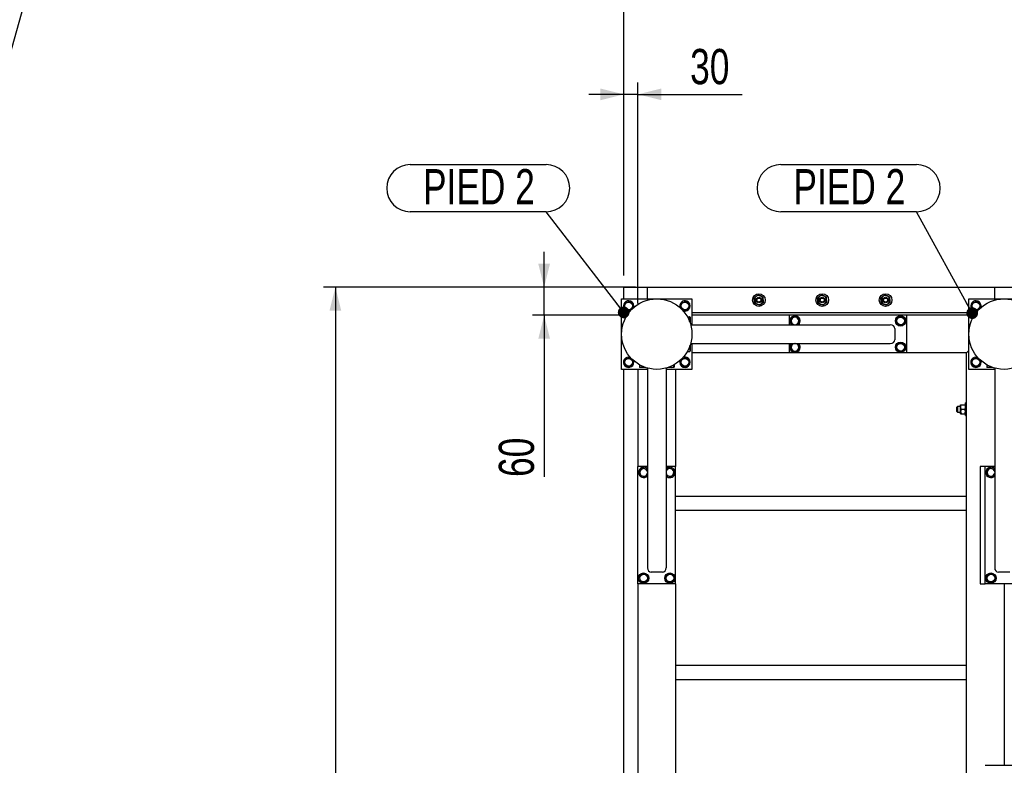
# Model space of a CAD drawing. Header units: millimetres. Extents: x 5 to 589, y 5 to 415.
# Tile 102 of 126: x 340 to 424, y 264 to 328. Entities that reach past the tile are written whole.
import ezdxf

# ---------------------------------------------------------------- set-up
doc = ezdxf.new("R2010")
doc.units = ezdxf.units.MM
doc.layers.add('COTES', color=1, linetype='Continuous')
doc.layers.add('NOTES', color=6, linetype='Continuous')
doc.layers.add('TRAIT-FORT', color=4, linetype='Continuous', lineweight=25)
doc.styles.add('SLDTEXTSTYLE0', font='TXT', dxfattribs={"width": 0.75})
doc.dimstyles.new('SLDDIMSTYLE0', dxfattribs={"dimtxt": 3, "dimasz": 2, "dimexe": 0, "dimexo": 0.0625, "dimgap": 0.75, "dimtad": 1, "dimdec": 0, "dimlfac": 25, "dimrnd": 1e-09, "dimzin": 12, "dimdsep": 46, "dimtxsty": 'SLDTEXTSTYLE0', "dimsah": 1, "dimcen": 0.09, "dimadec": 0, "dimazin": 3, "dimtfac": 1, "dimtdec": 0, "dimtofl": 0, "dimtmove": 0, "dimatfit": 3, "dimfxl": 1, "dimfrac": 2, "dimtolj": 1, "dimtzin": 12, "dimarcsym": 0})
doc.dimstyles.new('SLDDIMSTYLE1', dxfattribs={"dimtxt": 3, "dimasz": 2, "dimexe": 0, "dimexo": 0.0625, "dimgap": 0.75, "dimtad": 1, "dimdec": 0, "dimlfac": 25, "dimrnd": 1e-09, "dimzin": 12, "dimdsep": 46, "dimtxsty": 'SLDTEXTSTYLE0', "dimsah": 1, "dimcen": 0.09, "dimadec": 0, "dimazin": 3, "dimtfac": 1, "dimtdec": 0, "dimtmove": 0, "dimatfit": 0, "dimfxl": 1, "dimfrac": 2, "dimtolj": 1, "dimtzin": 12, "dimarcsym": 0})
doc.dimstyles.new('SLDDIMSTYLE2', dxfattribs={"dimtxt": 0.18, "dimasz": 1, "dimexe": 0, "dimexo": 0.0625, "dimgap": 0, "dimtad": 0, "dimtih": 1, "dimtoh": 1, "dimdec": 0, "dimrnd": 1e-09, "dimzin": 0, "dimdsep": 46, "dimtxsty": 'Standard', "dimblk1": 'DOT', "dimblk2": 'DOT', "dimsah": 1, "dimcen": 0.09, "dimadec": 0, "dimazin": 0, "dimtfac": 1, "dimtdec": 0, "dimtofl": 0, "dimtmove": 0, "dimatfit": 3, "dimldrblk": 'DOT', "dimfxl": 1, "dimfrac": 2, "dimtolj": 1, "dimtzin": 0, "dimarcsym": 0})
doc.dimstyles.new('SLDDIMSTYLE4', dxfattribs={"dimtxt": 0.18, "dimasz": 2, "dimexe": 0, "dimexo": 0.0625, "dimgap": 0, "dimtad": 0, "dimtih": 1, "dimtoh": 1, "dimdec": 0, "dimrnd": 1e-09, "dimzin": 0, "dimdsep": 46, "dimtxsty": 'Standard', "dimblk1": 'NONE', "dimblk2": 'NONE', "dimsah": 1, "dimcen": 0.09, "dimadec": 0, "dimazin": 0, "dimtfac": 2, "dimtdec": 0, "dimtofl": 0, "dimtmove": 0, "dimatfit": 3, "dimldrblk": 'NONE', "dimfxl": 1, "dimfrac": 2, "dimtolj": 1, "dimtzin": 0, "dimarcsym": 0})

# ---------------------------------------------------------------- blocks, each defined once
blk = doc.blocks.new('_D_29')
at = {"layer": 'COTES', "color": 1, "transparency": 16777216}
for p, q in [((391.161, 306.055), (391.161, 322.472)), ((392.361, 303.655), (392.361, 322.472)), ((391.161, 321.472), (388.161, 321.472)), ((392.361, 321.472), (391.161, 321.472)), ((392.361, 321.472), (401.238, 321.472))]:
    blk.add_line(p, q, dxfattribs=at)
for points in [[(391.161, 321.472), (389.161, 321.972), (389.161, 320.972)], [(392.361, 321.472), (394.361, 320.972), (394.361, 321.972)]]:
    blk.add_solid(points, dxfattribs=at)
at = {"layer": 'COTES', "color": 1, "transparency": 16777216, "insert": (396.805, 325.339), "char_height": 3, "attachment_point": 1, "style": 'SLDTEXTSTYLE0'}
blk.add_mtext('30', dxfattribs=at)
blk = doc.blocks.new('_D_30')
at = {"layer": 'COTES', "color": 1, "transparency": 16777216}
for p, q in [((391.161, 306.055), (391.161, 331.34)), ((453.561, 330.34), (391.161, 330.34))]:
    blk.add_line(p, q, dxfattribs=at)
for points in [[(391.161, 330.34), (393.161, 329.84), (393.161, 330.84)], [(453.561, 330.34), (451.561, 330.84), (451.561, 329.84)]]:
    blk.add_solid(points, dxfattribs=at)
at = {"layer": 'COTES', "color": 1, "transparency": 16777216, "insert": (417.928, 334.207), "char_height": 3, "attachment_point": 1, "style": 'SLDTEXTSTYLE0'}
blk.add_mtext('1560', dxfattribs=at)
blk = doc.blocks.new('_D_35')
at = {"layer": 'COTES', "color": 1, "transparency": 16777216}
for p, q in [((384.363, 305.055), (384.363, 308.055)), ((392.161, 305.055), (383.363, 305.055)), ((384.363, 302.655), (384.363, 305.055)), ((391.361, 302.655), (383.363, 302.655)), ((384.363, 302.655), (384.363, 288.889))]:
    blk.add_line(p, q, dxfattribs=at)
for points in [[(384.363, 305.055), (384.863, 307.055), (383.863, 307.055)], [(384.363, 302.655), (383.863, 300.655), (384.863, 300.655)]]:
    blk.add_solid(points, dxfattribs=at)
at = {"layer": 'COTES', "color": 1, "transparency": 16777216, "insert": (380.496, 288.889), "char_height": 3, "attachment_point": 1, "rotation": 90, "style": 'SLDTEXTSTYLE0'}
blk.add_mtext('60', dxfattribs=at)
blk = doc.blocks.new('_D_36')
at = {"layer": 'COTES', "color": 1, "transparency": 16777216}
for p, q in [((392.161, 305.055), (365.571, 305.055)), ((366.571, 305.055), (366.571, 217.055)), ((392.161, 217.055), (365.571, 217.055))]:
    blk.add_line(p, q, dxfattribs=at)
for points in [[(366.571, 305.055), (366.071, 303.055), (367.071, 303.055)], [(366.571, 217.055), (367.071, 219.055), (366.071, 219.055)]]:
    blk.add_solid(points, dxfattribs=at)
at = {"layer": 'COTES', "color": 1, "transparency": 16777216, "insert": (362.704, 256.622), "char_height": 3, "attachment_point": 1, "rotation": 90, "style": 'SLDTEXTSTYLE0'}
blk.add_mtext('2200', dxfattribs=at)
blk = doc.blocks.new('SW_NOTE_6')
at = {"layer": 'NOTES', "color": 0}
for p, q in [((-11.572, 4.025), (0, 4.025)), ((0, 0), (-11.572, 0))]:
    blk.add_line(p, q, dxfattribs=at)
for centre, start, end in [((-11.572, 2.013), 90, 270), ((0, 2.013), 270, 90)]:
    blk.add_arc(centre, 2.013, start, end, dxfattribs=at)
at = {"layer": 'NOTES', "color": 0, "insert": (-5.726, 3.637), "char_height": 3, "attachment_point": 2, "style": 'SLDTEXTSTYLE0'}
blk.add_mtext('PIED 2', dxfattribs=at)
blk = doc.blocks.new('_Dot')
at = {"color": 0, "linetype": 'ByBlock', "lineweight": -2}
blk.add_line((-0.5, 0), (-1, 0), dxfattribs=at)
at = {"color": 0, "linetype": 'ByBlock', "const_width": 0.5}
blk.add_lwpolyline([(-0.25, 0, 1), (0.25, 0, 1)], format="xyb", close=True, dxfattribs=at)
blk = doc.blocks.new('SW_NOTE_7')
at = {"layer": 'NOTES', "color": 0}
for p, q in [((-11.572, 4.025), (0, 4.025)), ((0, 0), (-11.572, 0))]:
    blk.add_line(p, q, dxfattribs=at)
for centre, start, end in [((-11.572, 2.013), 90, 270), ((0, 2.013), 270, 90)]:
    blk.add_arc(centre, 2.013, start, end, dxfattribs=at)
at = {"layer": 'NOTES', "color": 0, "insert": (-5.726, 3.637), "char_height": 3, "attachment_point": 2, "style": 'SLDTEXTSTYLE0'}
blk.add_mtext('PIED 2', dxfattribs=at)
blk = doc.blocks.new('_None')

msp = doc.modelspace()

# ---------------------------------------------------------------- linework, layer by layer
at = {"layer": 'TRAIT-FORT', "color": 4, "linetype": 'Continuous', "lineweight": 25}
for p, q in [((391.161, 305.055), (393.161, 305.055)), ((391.161, 304.055), (391.161, 305.055)), ((393.161, 305.055), (422.761, 305.055)), ((393.161, 304.895), (393.161, 305.055)), ((393.161, 304.055), (393.161, 304.895)), ((422.761, 305.055), (424.361, 305.055)), ((422.761, 304.895), (422.761, 305.055)), ((422.761, 304.055), (422.761, 304.895)), ((390.961, 304.055), (396.961, 304.055)), ((390.961, 298.055), (390.961, 304.055)), ((396.961, 304.055), (396.961, 301.855)), ((420.561, 304.055), (426.561, 304.055)), ((420.561, 298.055), (420.561, 304.055)), ((396.569, 302.537), (396.761, 302.537)), ((396.596, 302.488), (396.761, 302.488)), ((396.801, 302.498), (396.79, 302.518)), ((396.801, 302.498), (396.801, 302.022)), ((396.961, 302.895), (420.561, 302.895)), ((405.241, 302.655), (396.961, 302.655)), ((405.241, 302.655), (405.241, 301.855)), ((415.241, 302.655), (405.241, 302.655)), ((415.241, 302.655), (415.241, 299.455)), ((420.561, 302.655), (415.241, 302.655)), ((396.852, 301.855), (413.865, 301.855)), ((414.241, 301.535), (414.241, 300.575)), ((396.724, 299.886), (396.761, 299.886)), ((396.79, 299.592), (396.801, 299.612)), ((396.801, 300.088), (396.801, 299.612)), ((396.852, 300.255), (413.865, 300.255)), ((396.961, 300.255), (396.961, 298.055)), ((405.241, 300.255), (405.241, 299.455)), ((405.504, 300.248), (405.559, 300.255)), ((420.361, 299.455), (420.561, 299.655)), ((420.561, 299.655), (420.361, 299.455)), ((396.569, 299.573), (396.761, 299.573)), ((405.241, 299.455), (396.961, 299.455)), ((415.241, 299.455), (405.241, 299.455)), ((420.361, 299.455), (415.241, 299.455)), ((420.361, 222.655), (420.361, 299.455)), ((393.161, 298.055), (390.961, 298.055)), ((391.161, 224.055), (391.161, 298.055)), ((392.361, 298.055), (392.361, 289.775)), ((392.479, 298.446), (392.479, 298.255)), ((392.498, 298.226), (392.518, 298.215)), ((392.994, 298.215), (392.518, 298.215)), ((392.792, 298.292), (392.792, 298.255)), ((393.161, 298.164), (393.161, 281.15)), ((394.761, 298.164), (394.761, 281.15)), ((396.961, 298.055), (394.761, 298.055)), ((395.404, 298.215), (394.928, 298.215)), ((395.394, 298.419), (395.394, 298.255)), ((395.404, 298.215), (395.423, 298.226)), ((395.443, 298.446), (395.443, 298.255)), ((395.561, 298.055), (395.561, 289.775)), ((422.761, 298.055), (420.561, 298.055)), ((422.079, 298.446), (422.079, 298.255)), ((422.098, 298.226), (422.118, 298.215)), ((422.594, 298.215), (422.118, 298.215)), ((422.392, 298.292), (422.392, 298.255)), ((422.761, 298.164), (422.761, 281.15)), ((419.601, 294.895), (419.541, 294.835)), ((419.541, 294.655), (419.541, 294.835)), ((419.541, 294.475), (419.541, 294.655)), ((419.861, 294.895), (419.601, 294.895)), ((419.601, 294.895), (419.601, 294.655)), ((419.601, 294.655), (419.601, 294.415)), ((419.861, 294.845), (419.861, 295.035)), ((419.861, 294.465), (419.861, 294.845)), ((419.92, 295.035), (420.202, 295.035)), ((419.92, 294.655), (420.202, 294.655)), ((420.361, 295.195), (420.261, 295.195)), ((420.261, 294.706), (420.261, 295.195)), ((420.261, 294.115), (420.261, 294.706)), ((419.541, 294.475), (419.601, 294.415)), ((419.601, 294.415), (419.861, 294.415)), ((419.861, 294.275), (419.861, 294.465)), ((419.92, 294.275), (420.202, 294.275)), ((420.261, 294.115), (420.361, 294.115)), ((393.161, 289.775), (392.361, 289.775)), ((392.361, 279.775), (392.361, 289.775)), ((393.154, 289.512), (393.161, 289.457)), ((395.561, 289.775), (394.761, 289.775)), ((395.561, 279.775), (395.561, 289.775)), ((421.521, 289.775), (421.521, 279.775)), ((421.961, 289.775), (421.521, 289.775)), ((422.761, 289.775), (421.961, 289.775)), ((421.961, 279.775), (421.961, 289.775)), ((422.754, 289.512), (422.761, 289.457)), ((395.561, 287.255), (420.361, 287.255)), ((395.561, 286.055), (420.361, 286.055)), ((394.441, 280.775), (393.481, 280.775)), ((424.041, 280.775), (423.081, 280.775)), ((395.561, 279.775), (392.361, 279.775)), ((392.361, 279.775), (392.361, 242.335)), ((395.561, 279.775), (395.561, 242.335)), ((421.521, 279.775), (421.961, 279.775)), ((425.161, 279.775), (421.961, 279.775)), ((423.561, 279.775), (423.561, 264.335)), ((395.561, 272.855), (420.361, 272.855)), ((395.561, 271.655), (420.361, 271.655)), ((421.961, 264.335), (425.161, 264.335))]:
    msp.add_line(p, q, dxfattribs=at)
for centre, radius in [((393.961, 301.055), 3), ((391.561, 303.455), 0.323), ((396.361, 303.455), 0.323), ((402.661, 303.955), 0.54), ((402.661, 303.955), 0.24), ((402.661, 303.955), 0.17), ((408.061, 303.955), 0.54), ((408.061, 303.955), 0.24), ((408.061, 303.955), 0.17), ((413.461, 303.955), 0.54), ((413.461, 303.955), 0.24), ((413.461, 303.955), 0.17), ((423.561, 301.055), 3), ((421.161, 303.455), 0.323), ((414.741, 302.175), 0.44), ((414.741, 302.175), 0.323), ((414.741, 299.935), 0.44), ((414.741, 299.935), 0.323), ((391.561, 298.655), 0.323), ((396.361, 298.655), 0.323), ((421.161, 298.655), 0.323), ((392.841, 280.275), 0.44), ((392.841, 280.275), 0.323), ((395.081, 280.275), 0.44), ((395.081, 280.275), 0.323), ((422.441, 280.275), 0.44), ((422.441, 280.275), 0.323)]:
    msp.add_circle(centre, radius, dxfattribs=at)
for centre, radius, start, end in [((391.561, 303.455), 0.44, 67.27648, 290.30232), ((391.561, 303.455), 0.44, 339.69768, 67.27648), ((396.361, 303.455), 0.44, 67.27648, 200.30235), ((396.361, 303.455), 0.44, 249.69765, 67.27648), ((402.661, 303.955), 0.38, 127.18676, 187.18676), ((402.661, 303.955), 0.38, 187.18676, 247.18676), ((402.661, 303.955), 0.38, 67.18676, 127.18676), ((402.661, 303.955), 0.38, 7.18676, 67.18676), ((402.661, 303.955), 0.38, 307.18676, 7.18676), ((408.061, 303.955), 0.38, 127.18676, 187.18676), ((408.061, 303.955), 0.38, 187.18676, 247.18676), ((408.061, 303.955), 0.38, 67.18676, 127.18676), ((408.061, 303.955), 0.38, 7.18676, 67.18676), ((408.061, 303.955), 0.38, 307.18676, 7.18676), ((413.461, 303.955), 0.38, 127.18676, 187.18676), ((413.461, 303.955), 0.38, 187.18676, 247.18676), ((413.461, 303.955), 0.38, 67.18676, 127.18676), ((413.461, 303.955), 0.38, 7.18676, 67.18676), ((413.461, 303.955), 0.38, 307.18676, 7.18676), ((421.161, 303.455), 0.44, 67.27648, 290.30226), ((421.161, 303.455), 0.44, 339.69774, 67.27648), ((402.661, 303.955), 0.38, 247.18676, 307.18676), ((408.061, 303.955), 0.38, 247.18676, 307.18676), ((413.461, 303.955), 0.38, 247.18676, 307.18676), ((405.741, 302.175), 0.44, 67.27648, 226.65824), ((405.741, 302.175), 0.323, 97.09378, 262.18491), ((405.741, 302.175), 0.323, 277.81509, 97.09378), ((405.741, 302.175), 0.44, 313.34176, 67.27648), ((405.741, 299.935), 0.44, 133.34176, 46.65824), ((405.741, 299.935), 0.323, 97.09378, 82.18491), ((391.561, 298.655), 0.44, 69.69768, 20.30232), ((396.361, 298.655), 0.44, 159.69768, 67.27648), ((396.361, 298.655), 0.44, 67.27648, 110.30232), ((421.161, 298.655), 0.44, 69.69768, 20.30232), ((392.841, 289.275), 0.44, 43.34176, 316.65824), ((392.841, 289.275), 0.323, 7.09378, 352.18491), ((395.081, 289.275), 0.44, 337.27648, 136.65824), ((395.081, 289.275), 0.323, 7.09378, 172.18491), ((422.441, 289.275), 0.44, 43.34176, 316.65824), ((422.441, 289.275), 0.323, 7.09378, 352.18491), ((395.081, 289.275), 0.323, 187.81509, 7.09378), ((395.081, 289.275), 0.44, 223.34176, 337.27648)]:
    msp.add_arc(centre, radius, start, end, dxfattribs=at)
for centre, major_axis, start_param, end_param in [((413.865, 301.535), (0.375, 0), 0, 1.570796), ((413.865, 300.575), (0.375, 0), 4.712389, 6.283185), ((393.481, 281.15), (0, -0.375), 4.712389, 6.283185), ((394.441, 281.15), (0, -0.375), 0, 1.570796), ((423.081, 281.15), (0, -0.375), 4.712389, 6.283185)]:
    msp.add_ellipse(centre, major_axis=major_axis, ratio=0.852263, start_param=start_param, end_param=end_param, dxfattribs=at)
for points, knots in [([(391.324, 303.768), (391.374, 303.774), (391.456, 303.784), (391.575, 303.799), (391.655, 303.809), (391.701, 303.815), (391.714, 303.817)], [0, 0, 0, 0, 0.385549, 0.637642, 0.896546, 1, 1, 1, 1]), ([(391.95, 303.503), (391.93, 303.531), (391.888, 303.586), (391.827, 303.667), (391.768, 303.745), (391.732, 303.793), (391.714, 303.817)], [0, 0, 0, 0, 0.264605, 0.534948, 0.765343, 1, 1, 1, 1]), ([(396.124, 303.768), (396.174, 303.774), (396.256, 303.784), (396.375, 303.799), (396.455, 303.809), (396.501, 303.815), (396.514, 303.817)], [0, 0, 0, 0, 0.385549, 0.637642, 0.896546, 1, 1, 1, 1]), ([(396.75, 303.503), (396.73, 303.531), (396.688, 303.586), (396.627, 303.667), (396.568, 303.745), (396.532, 303.793), (396.514, 303.817)], [0, 0, 0, 0, 0.264605, 0.534948, 0.765343, 1, 1, 1, 1]), ([(402.431, 304.258), (402.4, 304.234), (402.339, 304.188), (402.284, 304.146), (402.256, 304.125)], [0, 0, 0, 0, 0.504, 1, 1, 1, 1]), ([(402.284, 303.907), (402.281, 303.931), (402.275, 303.979), (402.266, 304.052), (402.26, 304.1), (402.256, 304.125)], [0, 0, 0, 0, 0.30999, 0.629546, 1, 1, 1, 1]), ([(402.311, 303.69), (402.309, 303.706), (402.304, 303.746), (402.296, 303.815), (402.288, 303.873), (402.284, 303.904), (402.284, 303.907)], [0, 0, 0, 0, 0.237039, 0.589019, 0.951631, 1, 1, 1, 1]), ([(402.606, 304.39), (402.582, 304.372), (402.533, 304.335), (402.473, 304.289), (402.439, 304.263), (402.431, 304.258)], [0, 0, 0, 0, 0.4323851, 0.8795539, 1, 1, 1, 1]), ([(402.606, 304.39), (402.634, 304.379), (402.69, 304.355), (402.76, 304.326), (402.8, 304.309), (402.808, 304.305)], [0, 0, 0, 0, 0.432385, 0.879554, 1, 1, 1, 1]), ([(402.808, 304.305), (402.844, 304.29), (402.914, 304.261), (402.979, 304.234), (403.01, 304.22)], [0, 0, 0, 0, 0.504, 1, 1, 1, 1]), ([(402.891, 303.652), (402.921, 303.676), (402.982, 303.722), (403.038, 303.764), (403.065, 303.785)], [0, 0, 0, 0, 0.504, 1, 1, 1, 1]), ([(403.038, 304.003), (403.035, 304.026), (403.029, 304.074), (403.02, 304.147), (403.014, 304.195), (403.01, 304.22)], [0, 0, 0, 0, 0.3099902, 0.6295459, 1, 1, 1, 1]), ([(403.065, 303.785), (403.063, 303.801), (403.058, 303.841), (403.05, 303.91), (403.042, 303.968), (403.038, 303.999), (403.038, 304.003)], [0, 0, 0, 0, 0.237039, 0.589019, 0.951631, 1, 1, 1, 1]), ([(407.831, 304.258), (407.8, 304.234), (407.739, 304.188), (407.684, 304.146), (407.656, 304.125)], [0, 0, 0, 0, 0.504, 1, 1, 1, 1]), ([(407.684, 303.907), (407.681, 303.931), (407.675, 303.979), (407.666, 304.052), (407.66, 304.1), (407.656, 304.125)], [0, 0, 0, 0, 0.30999, 0.629546, 1, 1, 1, 1]), ([(407.711, 303.69), (407.709, 303.706), (407.704, 303.746), (407.696, 303.815), (407.688, 303.873), (407.684, 303.904), (407.684, 303.907)], [0, 0, 0, 0, 0.237039, 0.589019, 0.951631, 1, 1, 1, 1]), ([(408.006, 304.39), (407.982, 304.372), (407.933, 304.335), (407.873, 304.289), (407.839, 304.263), (407.831, 304.258)], [0, 0, 0, 0, 0.4323851, 0.8795539, 1, 1, 1, 1]), ([(408.006, 304.39), (408.034, 304.379), (408.09, 304.355), (408.16, 304.326), (408.2, 304.309), (408.208, 304.305)], [0, 0, 0, 0, 0.432385, 0.879554, 1, 1, 1, 1]), ([(408.208, 304.305), (408.244, 304.29), (408.314, 304.261), (408.379, 304.234), (408.41, 304.22)], [0, 0, 0, 0, 0.504, 1, 1, 1, 1]), ([(408.291, 303.652), (408.321, 303.676), (408.382, 303.722), (408.438, 303.764), (408.465, 303.785)], [0, 0, 0, 0, 0.504, 1, 1, 1, 1]), ([(408.438, 304.003), (408.435, 304.026), (408.429, 304.074), (408.42, 304.147), (408.414, 304.195), (408.41, 304.22)], [0, 0, 0, 0, 0.3099902, 0.6295459, 1, 1, 1, 1]), ([(408.465, 303.785), (408.463, 303.801), (408.458, 303.841), (408.45, 303.91), (408.442, 303.968), (408.438, 303.999), (408.438, 304.003)], [0, 0, 0, 0, 0.237039, 0.589019, 0.951631, 1, 1, 1, 1]), ([(413.231, 304.258), (413.2, 304.234), (413.139, 304.188), (413.084, 304.146), (413.056, 304.125)], [0, 0, 0, 0, 0.504, 1, 1, 1, 1]), ([(413.084, 303.907), (413.081, 303.931), (413.075, 303.979), (413.066, 304.052), (413.06, 304.1), (413.056, 304.125)], [0, 0, 0, 0, 0.30999, 0.629546, 1, 1, 1, 1]), ([(413.111, 303.69), (413.109, 303.706), (413.104, 303.746), (413.096, 303.815), (413.088, 303.873), (413.084, 303.904), (413.084, 303.907)], [0, 0, 0, 0, 0.237039, 0.589019, 0.951631, 1, 1, 1, 1]), ([(413.406, 304.39), (413.382, 304.372), (413.333, 304.335), (413.273, 304.289), (413.239, 304.263), (413.231, 304.258)], [0, 0, 0, 0, 0.4323851, 0.8795539, 1, 1, 1, 1]), ([(413.406, 304.39), (413.434, 304.379), (413.49, 304.355), (413.56, 304.326), (413.6, 304.309), (413.608, 304.305)], [0, 0, 0, 0, 0.432385, 0.879554, 1, 1, 1, 1]), ([(413.608, 304.305), (413.644, 304.29), (413.714, 304.261), (413.779, 304.234), (413.81, 304.22)], [0, 0, 0, 0, 0.504, 1, 1, 1, 1]), ([(413.691, 303.652), (413.721, 303.676), (413.782, 303.722), (413.838, 303.764), (413.865, 303.785)], [0, 0, 0, 0, 0.504, 1, 1, 1, 1]), ([(413.838, 304.003), (413.835, 304.026), (413.829, 304.074), (413.82, 304.147), (413.814, 304.195), (413.81, 304.22)], [0, 0, 0, 0, 0.3099902, 0.6295459, 1, 1, 1, 1]), ([(413.865, 303.785), (413.863, 303.801), (413.858, 303.841), (413.85, 303.91), (413.842, 303.968), (413.838, 303.999), (413.838, 304.003)], [0, 0, 0, 0, 0.237039, 0.589019, 0.951631, 1, 1, 1, 1]), ([(420.924, 303.768), (420.974, 303.774), (421.056, 303.784), (421.175, 303.799), (421.255, 303.809), (421.301, 303.815), (421.314, 303.817)], [0, 0, 0, 0, 0.385549, 0.637642, 0.896546, 1, 1, 1, 1]), ([(421.55, 303.503), (421.53, 303.531), (421.488, 303.586), (421.427, 303.667), (421.368, 303.745), (421.332, 303.793), (421.314, 303.817)], [0, 0, 0, 0, 0.264605, 0.534948, 0.765343, 1, 1, 1, 1]), ([(391.171, 303.406), (391.185, 303.438), (391.211, 303.501), (391.251, 303.595), (391.289, 303.685), (391.312, 303.74), (391.324, 303.768)], [0, 0, 0, 0, 0.2646049, 0.5349477, 0.7653431, 1, 1, 1, 1]), ([(391.171, 303.406), (391.192, 303.379), (391.233, 303.324), (391.295, 303.243), (391.354, 303.165), (391.39, 303.117), (391.408, 303.093)], [0, 0, 0, 0, 0.264605, 0.534948, 0.765343, 1, 1, 1, 1]), ([(391.408, 303.093), (391.458, 303.099), (391.54, 303.11), (391.659, 303.124), (391.739, 303.134), (391.785, 303.14), (391.798, 303.142)], [0, 0, 0, 0, 0.385549, 0.637642, 0.896546, 1, 1, 1, 1]), ([(391.95, 303.503), (391.937, 303.472), (391.91, 303.409), (391.871, 303.315), (391.833, 303.225), (391.809, 303.17), (391.798, 303.142)], [0, 0, 0, 0, 0.264605, 0.534948, 0.765343, 1, 1, 1, 1]), ([(395.971, 303.406), (395.985, 303.438), (396.011, 303.501), (396.051, 303.595), (396.089, 303.685), (396.112, 303.74), (396.124, 303.768)], [0, 0, 0, 0, 0.2646049, 0.5349477, 0.7653431, 1, 1, 1, 1]), ([(395.971, 303.406), (395.992, 303.379), (396.033, 303.324), (396.095, 303.243), (396.154, 303.165), (396.19, 303.117), (396.208, 303.093)], [0, 0, 0, 0, 0.264605, 0.534948, 0.765343, 1, 1, 1, 1]), ([(396.208, 303.093), (396.258, 303.099), (396.34, 303.11), (396.459, 303.124), (396.539, 303.134), (396.585, 303.14), (396.598, 303.142)], [0, 0, 0, 0, 0.385549, 0.637642, 0.896546, 1, 1, 1, 1]), ([(396.75, 303.503), (396.737, 303.472), (396.71, 303.409), (396.671, 303.315), (396.633, 303.225), (396.609, 303.17), (396.598, 303.142)], [0, 0, 0, 0, 0.264605, 0.534948, 0.765343, 1, 1, 1, 1]), ([(402.514, 303.605), (402.478, 303.62), (402.407, 303.649), (402.343, 303.676), (402.311, 303.69)], [0, 0, 0, 0, 0.504, 1, 1, 1, 1]), ([(402.716, 303.52), (402.688, 303.531), (402.632, 303.555), (402.562, 303.584), (402.522, 303.601), (402.514, 303.605)], [0, 0, 0, 0, 0.432385, 0.879554, 1, 1, 1, 1]), ([(402.716, 303.52), (402.74, 303.538), (402.788, 303.575), (402.849, 303.621), (402.883, 303.647), (402.891, 303.652)], [0, 0, 0, 0, 0.432385, 0.879554, 1, 1, 1, 1]), ([(407.914, 303.605), (407.878, 303.62), (407.807, 303.649), (407.743, 303.676), (407.711, 303.69)], [0, 0, 0, 0, 0.504, 1, 1, 1, 1]), ([(408.116, 303.52), (408.088, 303.531), (408.032, 303.555), (407.962, 303.584), (407.922, 303.601), (407.914, 303.605)], [0, 0, 0, 0, 0.432385, 0.879554, 1, 1, 1, 1]), ([(408.116, 303.52), (408.14, 303.538), (408.188, 303.575), (408.249, 303.621), (408.283, 303.647), (408.291, 303.652)], [0, 0, 0, 0, 0.432385, 0.879554, 1, 1, 1, 1]), ([(413.314, 303.605), (413.278, 303.62), (413.207, 303.649), (413.143, 303.676), (413.111, 303.69)], [0, 0, 0, 0, 0.504, 1, 1, 1, 1]), ([(413.516, 303.52), (413.488, 303.531), (413.432, 303.555), (413.362, 303.584), (413.322, 303.601), (413.314, 303.605)], [0, 0, 0, 0, 0.432385, 0.879554, 1, 1, 1, 1]), ([(413.516, 303.52), (413.54, 303.538), (413.588, 303.575), (413.649, 303.621), (413.683, 303.647), (413.691, 303.652)], [0, 0, 0, 0, 0.432385, 0.879554, 1, 1, 1, 1]), ([(420.771, 303.406), (420.785, 303.438), (420.811, 303.501), (420.851, 303.595), (420.889, 303.685), (420.912, 303.74), (420.924, 303.768)], [0, 0, 0, 0, 0.2646049, 0.5349477, 0.7653431, 1, 1, 1, 1]), ([(420.771, 303.406), (420.792, 303.379), (420.833, 303.324), (420.895, 303.243), (420.954, 303.165), (420.99, 303.117), (421.008, 303.093)], [0, 0, 0, 0, 0.264605, 0.534948, 0.765343, 1, 1, 1, 1]), ([(421.008, 303.093), (421.058, 303.099), (421.14, 303.11), (421.259, 303.124), (421.339, 303.134), (421.385, 303.14), (421.398, 303.142)], [0, 0, 0, 0, 0.385549, 0.637642, 0.896546, 1, 1, 1, 1]), ([(421.55, 303.503), (421.537, 303.472), (421.51, 303.409), (421.471, 303.315), (421.433, 303.225), (421.409, 303.17), (421.398, 303.142)], [0, 0, 0, 0, 0.264605, 0.534948, 0.765343, 1, 1, 1, 1]), ([(396.761, 302.488), (396.773, 302.494), (396.793, 302.504), (396.791, 302.519), (396.777, 302.529), (396.764, 302.535), (396.761, 302.537)], [0, 0, 0, 0, 0.385549, 0.637642, 0.896546, 1, 1, 1, 1]), ([(396.761, 302.126), (396.769, 302.158), (396.787, 302.221), (396.794, 302.315), (396.784, 302.405), (396.769, 302.46), (396.761, 302.488)], [0, 0, 0, 0, 0.264605, 0.534948, 0.765343, 1, 1, 1, 1]), ([(405.351, 302.126), (405.365, 302.158), (405.391, 302.221), (405.431, 302.315), (405.469, 302.405), (405.492, 302.46), (405.504, 302.488)], [0, 0, 0, 0, 0.264605, 0.534948, 0.765343, 1, 1, 1, 1]), ([(405.351, 302.126), (405.372, 302.099), (405.413, 302.044), (405.475, 301.963), (405.523, 301.899), (405.549, 301.865), (405.557, 301.855)], [0, 0, 0, 0, 0.305751, 0.618131, 0.884353, 1, 1, 1, 1]), ([(405.504, 302.488), (405.554, 302.494), (405.636, 302.504), (405.755, 302.519), (405.835, 302.529), (405.881, 302.535), (405.894, 302.537)], [0, 0, 0, 0, 0.385549, 0.637642, 0.896546, 1, 1, 1, 1]), ([(406.13, 302.223), (406.11, 302.251), (406.068, 302.306), (406.007, 302.387), (405.948, 302.465), (405.912, 302.513), (405.894, 302.537)], [0, 0, 0, 0, 0.264605, 0.534948, 0.765343, 1, 1, 1, 1]), ([(406.13, 302.223), (406.117, 302.192), (406.09, 302.129), (406.051, 302.035), (406.013, 301.945), (405.989, 301.89), (405.978, 301.862)], [0, 0, 0, 0, 0.264605, 0.534948, 0.765343, 1, 1, 1, 1]), ([(414.351, 302.126), (414.365, 302.158), (414.391, 302.221), (414.431, 302.315), (414.469, 302.405), (414.492, 302.46), (414.504, 302.488)], [0, 0, 0, 0, 0.264605, 0.534948, 0.765343, 1, 1, 1, 1]), ([(414.351, 302.126), (414.372, 302.099), (414.413, 302.044), (414.475, 301.963), (414.534, 301.885), (414.57, 301.837), (414.588, 301.813)], [0, 0, 0, 0, 0.264605, 0.534948, 0.765343, 1, 1, 1, 1]), ([(414.504, 302.488), (414.554, 302.494), (414.636, 302.504), (414.755, 302.519), (414.835, 302.529), (414.881, 302.535), (414.894, 302.537)], [0, 0, 0, 0, 0.385549, 0.637642, 0.896546, 1, 1, 1, 1]), ([(415.13, 302.223), (415.11, 302.251), (415.068, 302.306), (415.007, 302.387), (414.948, 302.465), (414.912, 302.513), (414.894, 302.537)], [0, 0, 0, 0, 0.264605, 0.534948, 0.765343, 1, 1, 1, 1]), ([(415.13, 302.223), (415.117, 302.192), (415.09, 302.129), (415.051, 302.035), (415.013, 301.945), (414.989, 301.89), (414.978, 301.862)], [0, 0, 0, 0, 0.264605, 0.534948, 0.765343, 1, 1, 1, 1]), ([(405.923, 301.855), (405.928, 301.856), (405.946, 301.858), (405.965, 301.86), (405.978, 301.862)], [0, 0, 0, 0, 0.2777344, 1, 1, 1, 1]), ([(414.588, 301.813), (414.638, 301.819), (414.72, 301.83), (414.839, 301.844), (414.919, 301.854), (414.965, 301.86), (414.978, 301.862)], [0, 0, 0, 0, 0.385549, 0.637642, 0.896546, 1, 1, 1, 1]), ([(396.761, 299.886), (396.77, 299.918), (396.788, 299.981), (396.79, 300.047), (396.791, 300.08)], [0, 0, 0, 0, 0.495418, 1, 1, 1, 1]), ([(396.761, 299.886), (396.769, 299.859), (396.787, 299.804), (396.794, 299.723), (396.784, 299.645), (396.769, 299.597), (396.761, 299.573)], [0, 0, 0, 0, 0.2646049, 0.5349477, 0.7653431, 1, 1, 1, 1]), ([(396.761, 299.573), (396.775, 299.579), (396.79, 299.586), (396.789, 299.592), (396.789, 299.592)], [0, 0, 0, 0, 0.977492, 1, 1, 1, 1]), ([(405.351, 299.886), (405.365, 299.918), (405.391, 299.981), (405.431, 300.075), (405.469, 300.165), (405.492, 300.22), (405.504, 300.248)], [0, 0, 0, 0, 0.264605, 0.534948, 0.765343, 1, 1, 1, 1]), ([(405.351, 299.886), (405.372, 299.859), (405.413, 299.804), (405.475, 299.723), (405.534, 299.645), (405.57, 299.597), (405.588, 299.573)], [0, 0, 0, 0, 0.264605, 0.534948, 0.765343, 1, 1, 1, 1]), ([(405.588, 299.573), (405.638, 299.579), (405.72, 299.59), (405.839, 299.604), (405.919, 299.614), (405.965, 299.62), (405.978, 299.622)], [0, 0, 0, 0, 0.385549, 0.637642, 0.896546, 1, 1, 1, 1]), ([(406.13, 299.983), (406.11, 300.011), (406.068, 300.066), (406.007, 300.147), (405.959, 300.211), (405.933, 300.245), (405.925, 300.255)], [0, 0, 0, 0, 0.305751, 0.618131, 0.884353, 1, 1, 1, 1]), ([(406.13, 299.983), (406.117, 299.952), (406.09, 299.889), (406.051, 299.795), (406.013, 299.705), (405.989, 299.65), (405.978, 299.622)], [0, 0, 0, 0, 0.264605, 0.534948, 0.765343, 1, 1, 1, 1]), ([(414.351, 299.886), (414.365, 299.918), (414.391, 299.981), (414.431, 300.075), (414.469, 300.165), (414.492, 300.22), (414.504, 300.248)], [0, 0, 0, 0, 0.264605, 0.534948, 0.765343, 1, 1, 1, 1]), ([(414.351, 299.886), (414.372, 299.859), (414.413, 299.804), (414.475, 299.723), (414.534, 299.645), (414.57, 299.597), (414.588, 299.573)], [0, 0, 0, 0, 0.264605, 0.534948, 0.765343, 1, 1, 1, 1]), ([(414.504, 300.248), (414.554, 300.254), (414.636, 300.264), (414.755, 300.279), (414.835, 300.289), (414.881, 300.295), (414.894, 300.297)], [0, 0, 0, 0, 0.385549, 0.637642, 0.896546, 1, 1, 1, 1]), ([(414.588, 299.573), (414.638, 299.579), (414.72, 299.59), (414.839, 299.604), (414.919, 299.614), (414.965, 299.62), (414.978, 299.622)], [0, 0, 0, 0, 0.385549, 0.637642, 0.896546, 1, 1, 1, 1]), ([(415.13, 299.983), (415.11, 300.011), (415.068, 300.066), (415.007, 300.147), (414.948, 300.225), (414.912, 300.273), (414.894, 300.297)], [0, 0, 0, 0, 0.264605, 0.534948, 0.765343, 1, 1, 1, 1]), ([(415.13, 299.983), (415.117, 299.952), (415.09, 299.889), (415.051, 299.795), (415.013, 299.705), (414.989, 299.65), (414.978, 299.622)], [0, 0, 0, 0, 0.264605, 0.534948, 0.765343, 1, 1, 1, 1]), ([(391.171, 298.606), (391.185, 298.638), (391.211, 298.701), (391.251, 298.795), (391.289, 298.885), (391.312, 298.94), (391.324, 298.968)], [0, 0, 0, 0, 0.2646049, 0.5349477, 0.7653431, 1, 1, 1, 1]), ([(391.324, 298.968), (391.374, 298.974), (391.456, 298.984), (391.575, 298.999), (391.655, 299.009), (391.701, 299.015), (391.714, 299.017)], [0, 0, 0, 0, 0.385549, 0.637642, 0.896546, 1, 1, 1, 1]), ([(391.95, 298.703), (391.93, 298.731), (391.888, 298.786), (391.827, 298.867), (391.768, 298.945), (391.732, 298.993), (391.714, 299.017)], [0, 0, 0, 0, 0.264605, 0.534948, 0.765343, 1, 1, 1, 1]), ([(395.971, 298.606), (395.985, 298.638), (396.011, 298.701), (396.051, 298.795), (396.089, 298.885), (396.112, 298.94), (396.124, 298.968)], [0, 0, 0, 0, 0.2646049, 0.5349477, 0.7653431, 1, 1, 1, 1]), ([(396.124, 298.968), (396.174, 298.974), (396.256, 298.984), (396.375, 298.999), (396.455, 299.009), (396.501, 299.015), (396.514, 299.017)], [0, 0, 0, 0, 0.385549, 0.637642, 0.896546, 1, 1, 1, 1]), ([(396.75, 298.703), (396.73, 298.731), (396.688, 298.786), (396.627, 298.867), (396.568, 298.945), (396.532, 298.993), (396.514, 299.017)], [0, 0, 0, 0, 0.264605, 0.534948, 0.765343, 1, 1, 1, 1]), ([(420.771, 298.606), (420.785, 298.638), (420.811, 298.701), (420.851, 298.795), (420.889, 298.885), (420.912, 298.94), (420.924, 298.968)], [0, 0, 0, 0, 0.2646049, 0.5349477, 0.7653431, 1, 1, 1, 1]), ([(420.924, 298.968), (420.974, 298.974), (421.056, 298.984), (421.175, 298.999), (421.255, 299.009), (421.301, 299.015), (421.314, 299.017)], [0, 0, 0, 0, 0.385549, 0.637642, 0.896546, 1, 1, 1, 1]), ([(421.55, 298.703), (421.53, 298.731), (421.488, 298.786), (421.427, 298.867), (421.368, 298.945), (421.332, 298.993), (421.314, 299.017)], [0, 0, 0, 0, 0.264605, 0.534948, 0.765343, 1, 1, 1, 1]), ([(391.171, 298.606), (391.192, 298.579), (391.233, 298.524), (391.295, 298.443), (391.354, 298.365), (391.39, 298.317), (391.408, 298.293)], [0, 0, 0, 0, 0.264605, 0.534948, 0.765343, 1, 1, 1, 1]), ([(391.408, 298.293), (391.458, 298.299), (391.54, 298.31), (391.659, 298.324), (391.739, 298.334), (391.785, 298.34), (391.798, 298.342)], [0, 0, 0, 0, 0.385549, 0.637642, 0.896546, 1, 1, 1, 1]), ([(391.95, 298.703), (391.937, 298.672), (391.91, 298.609), (391.871, 298.515), (391.833, 298.425), (391.809, 298.37), (391.798, 298.342)], [0, 0, 0, 0, 0.264605, 0.534948, 0.765343, 1, 1, 1, 1]), ([(392.479, 298.255), (392.485, 298.241), (392.492, 298.226), (392.498, 298.227), (392.498, 298.227)], [0, 0, 0, 0, 0.977492, 1, 1, 1, 1]), ([(392.792, 298.255), (392.765, 298.246), (392.71, 298.229), (392.629, 298.222), (392.551, 298.232), (392.503, 298.247), (392.479, 298.255)], [0, 0, 0, 0, 0.264605, 0.534948, 0.765343, 1, 1, 1, 1]), ([(392.792, 298.255), (392.824, 298.246), (392.883, 298.229), (392.944, 298.227), (392.972, 298.226)], [0, 0, 0, 0, 0.533105, 1, 1, 1, 1]), ([(395.032, 298.255), (395.064, 298.246), (395.127, 298.229), (395.221, 298.222), (395.311, 298.232), (395.366, 298.247), (395.394, 298.255)], [0, 0, 0, 0, 0.264605, 0.534948, 0.765343, 1, 1, 1, 1]), ([(395.394, 298.255), (395.4, 298.243), (395.41, 298.223), (395.425, 298.225), (395.435, 298.239), (395.441, 298.251), (395.443, 298.255)], [0, 0, 0, 0, 0.385549, 0.637642, 0.896546, 1, 1, 1, 1]), ([(395.971, 298.606), (395.992, 298.579), (396.033, 298.524), (396.095, 298.443), (396.154, 298.365), (396.19, 298.317), (396.208, 298.293)], [0, 0, 0, 0, 0.264605, 0.534948, 0.765343, 1, 1, 1, 1]), ([(396.208, 298.293), (396.258, 298.299), (396.34, 298.31), (396.459, 298.324), (396.539, 298.334), (396.585, 298.34), (396.598, 298.342)], [0, 0, 0, 0, 0.385549, 0.637642, 0.896546, 1, 1, 1, 1]), ([(396.75, 298.703), (396.737, 298.672), (396.71, 298.609), (396.671, 298.515), (396.633, 298.425), (396.609, 298.37), (396.598, 298.342)], [0, 0, 0, 0, 0.264605, 0.534948, 0.765343, 1, 1, 1, 1]), ([(420.771, 298.606), (420.792, 298.579), (420.833, 298.524), (420.895, 298.443), (420.954, 298.365), (420.99, 298.317), (421.008, 298.293)], [0, 0, 0, 0, 0.264605, 0.534948, 0.765343, 1, 1, 1, 1]), ([(421.008, 298.293), (421.058, 298.299), (421.14, 298.31), (421.259, 298.324), (421.339, 298.334), (421.385, 298.34), (421.398, 298.342)], [0, 0, 0, 0, 0.385549, 0.637642, 0.896546, 1, 1, 1, 1]), ([(421.55, 298.703), (421.537, 298.672), (421.51, 298.609), (421.471, 298.515), (421.433, 298.425), (421.409, 298.37), (421.398, 298.342)], [0, 0, 0, 0, 0.264605, 0.534948, 0.765343, 1, 1, 1, 1]), ([(422.079, 298.255), (422.085, 298.241), (422.092, 298.226), (422.098, 298.227), (422.098, 298.227)], [0, 0, 0, 0, 0.977492, 1, 1, 1, 1]), ([(422.392, 298.255), (422.365, 298.246), (422.31, 298.229), (422.229, 298.222), (422.151, 298.232), (422.103, 298.247), (422.079, 298.255)], [0, 0, 0, 0, 0.264605, 0.534948, 0.765343, 1, 1, 1, 1]), ([(422.392, 298.255), (422.424, 298.246), (422.483, 298.229), (422.544, 298.227), (422.572, 298.226)], [0, 0, 0, 0, 0.533105, 1, 1, 1, 1]), ([(419.861, 294.845), (419.864, 294.878), (419.871, 294.945), (419.904, 295.005), (419.92, 295.035)], [0, 0, 0, 0, 0.504, 1, 1, 1, 1]), ([(419.861, 295.035), (419.862, 295.035), (419.865, 295.035), (419.886, 295.035), (419.908, 295.035), (419.92, 295.035)], [0, 0, 0, 0, 0.30999, 0.629546, 1, 1, 1, 1]), ([(419.92, 294.655), (419.906, 294.681), (419.878, 294.734), (419.862, 294.8), (419.861, 294.837), (419.861, 294.845)], [0, 0, 0, 0, 0.432385, 0.879554, 1, 1, 1, 1]), ([(419.92, 294.655), (419.906, 294.629), (419.878, 294.576), (419.862, 294.51), (419.861, 294.473), (419.861, 294.465)], [0, 0, 0, 0, 0.432385, 0.879554, 1, 1, 1, 1]), ([(420.202, 295.035), (420.216, 295.009), (420.244, 294.956), (420.26, 294.89), (420.261, 294.853), (420.261, 294.845)], [0, 0, 0, 0, 0.432385, 0.879554, 1, 1, 1, 1]), ([(420.202, 295.035), (420.214, 295.035), (420.236, 295.035), (420.257, 295.035), (420.259, 295.035), (420.261, 295.035)], [0, 0, 0, 0, 0.370457, 0.681018, 1, 1, 1, 1]), ([(420.261, 294.845), (420.257, 294.812), (420.251, 294.745), (420.218, 294.685), (420.202, 294.655)], [0, 0, 0, 0, 0.504, 1, 1, 1, 1]), ([(420.261, 294.465), (420.257, 294.498), (420.251, 294.565), (420.218, 294.625), (420.202, 294.655)], [0, 0, 0, 0, 0.504, 1, 1, 1, 1]), ([(419.861, 294.465), (419.864, 294.432), (419.871, 294.365), (419.904, 294.305), (419.92, 294.275)], [0, 0, 0, 0, 0.504, 1, 1, 1, 1]), ([(419.861, 294.275), (419.862, 294.275), (419.865, 294.275), (419.886, 294.275), (419.908, 294.275), (419.92, 294.275)], [0, 0, 0, 0, 0.30999, 0.629546, 1, 1, 1, 1]), ([(420.202, 294.275), (420.216, 294.301), (420.244, 294.354), (420.26, 294.42), (420.261, 294.457), (420.261, 294.465)], [0, 0, 0, 0, 0.432385, 0.879554, 1, 1, 1, 1]), ([(420.202, 294.275), (420.214, 294.275), (420.236, 294.275), (420.257, 294.275), (420.259, 294.275), (420.261, 294.275)], [0, 0, 0, 0, 0.370457, 0.681018, 1, 1, 1, 1]), ([(392.792, 289.665), (392.765, 289.644), (392.71, 289.602), (392.629, 289.541), (392.551, 289.482), (392.503, 289.446), (392.479, 289.428)], [0, 0, 0, 0, 0.264605, 0.534948, 0.765343, 1, 1, 1, 1]), ([(392.792, 289.665), (392.824, 289.651), (392.887, 289.624), (392.981, 289.585), (393.071, 289.547), (393.126, 289.523), (393.154, 289.512)], [0, 0, 0, 0, 0.2646049, 0.5349477, 0.7653431, 1, 1, 1, 1]), ([(395.032, 289.665), (395.005, 289.644), (394.95, 289.602), (394.869, 289.541), (394.805, 289.493), (394.771, 289.467), (394.761, 289.459)], [0, 0, 0, 0, 0.305751, 0.618131, 0.884353, 1, 1, 1, 1]), ([(395.032, 289.665), (395.064, 289.651), (395.127, 289.624), (395.221, 289.585), (395.311, 289.547), (395.366, 289.523), (395.394, 289.512)], [0, 0, 0, 0, 0.2646049, 0.5349477, 0.7653431, 1, 1, 1, 1]), ([(395.394, 289.512), (395.4, 289.462), (395.41, 289.38), (395.425, 289.261), (395.435, 289.181), (395.441, 289.135), (395.443, 289.122)], [0, 0, 0, 0, 0.385549, 0.637642, 0.896546, 1, 1, 1, 1]), ([(422.392, 289.665), (422.365, 289.644), (422.31, 289.602), (422.229, 289.541), (422.151, 289.482), (422.103, 289.446), (422.079, 289.428)], [0, 0, 0, 0, 0.264605, 0.534948, 0.765343, 1, 1, 1, 1]), ([(422.392, 289.665), (422.424, 289.651), (422.487, 289.624), (422.581, 289.585), (422.671, 289.547), (422.726, 289.523), (422.754, 289.512)], [0, 0, 0, 0, 0.2646049, 0.5349477, 0.7653431, 1, 1, 1, 1]), ([(392.479, 289.428), (392.485, 289.378), (392.496, 289.296), (392.51, 289.177), (392.52, 289.097), (392.526, 289.051), (392.528, 289.038)], [0, 0, 0, 0, 0.385549, 0.637642, 0.896546, 1, 1, 1, 1]), ([(392.889, 288.885), (392.858, 288.899), (392.795, 288.925), (392.7, 288.965), (392.611, 289.003), (392.556, 289.026), (392.528, 289.038)], [0, 0, 0, 0, 0.264605, 0.534948, 0.765343, 1, 1, 1, 1]), ([(392.889, 288.885), (392.917, 288.906), (392.971, 288.947), (393.053, 289.009), (393.117, 289.057), (393.151, 289.083), (393.161, 289.091)], [0, 0, 0, 0, 0.305751, 0.618131, 0.884353, 1, 1, 1, 1]), ([(394.761, 289.093), (394.762, 289.088), (394.764, 289.069), (394.766, 289.051), (394.768, 289.038)], [0, 0, 0, 0, 0.277734, 1, 1, 1, 1]), ([(395.129, 288.885), (395.098, 288.899), (395.035, 288.925), (394.94, 288.965), (394.851, 289.003), (394.796, 289.026), (394.768, 289.038)], [0, 0, 0, 0, 0.264605, 0.534948, 0.765343, 1, 1, 1, 1]), ([(395.129, 288.885), (395.157, 288.906), (395.211, 288.947), (395.293, 289.009), (395.371, 289.068), (395.418, 289.104), (395.443, 289.122)], [0, 0, 0, 0, 0.264605, 0.534948, 0.765343, 1, 1, 1, 1]), ([(422.079, 289.428), (422.085, 289.378), (422.096, 289.296), (422.11, 289.177), (422.12, 289.097), (422.126, 289.051), (422.128, 289.038)], [0, 0, 0, 0, 0.385549, 0.637642, 0.896546, 1, 1, 1, 1]), ([(422.489, 288.885), (422.458, 288.899), (422.395, 288.925), (422.3, 288.965), (422.211, 289.003), (422.156, 289.026), (422.128, 289.038)], [0, 0, 0, 0, 0.264605, 0.534948, 0.765343, 1, 1, 1, 1]), ([(422.489, 288.885), (422.517, 288.906), (422.571, 288.947), (422.653, 289.009), (422.717, 289.057), (422.751, 289.083), (422.761, 289.091)], [0, 0, 0, 0, 0.305751, 0.618131, 0.884353, 1, 1, 1, 1]), ([(392.792, 280.665), (392.765, 280.644), (392.71, 280.602), (392.629, 280.541), (392.551, 280.482), (392.503, 280.446), (392.479, 280.428)], [0, 0, 0, 0, 0.264605, 0.534948, 0.765343, 1, 1, 1, 1]), ([(392.479, 280.428), (392.485, 280.378), (392.496, 280.296), (392.51, 280.177), (392.52, 280.097), (392.526, 280.051), (392.528, 280.038)], [0, 0, 0, 0, 0.385549, 0.637642, 0.896546, 1, 1, 1, 1]), ([(392.792, 280.665), (392.824, 280.651), (392.887, 280.624), (392.981, 280.585), (393.071, 280.547), (393.126, 280.523), (393.154, 280.512)], [0, 0, 0, 0, 0.2646049, 0.5349477, 0.7653431, 1, 1, 1, 1]), ([(393.154, 280.512), (393.16, 280.462), (393.17, 280.38), (393.185, 280.261), (393.195, 280.181), (393.201, 280.135), (393.203, 280.122)], [0, 0, 0, 0, 0.385549, 0.637642, 0.896546, 1, 1, 1, 1]), ([(395.032, 280.665), (395.005, 280.644), (394.95, 280.602), (394.869, 280.541), (394.791, 280.482), (394.743, 280.446), (394.719, 280.428)], [0, 0, 0, 0, 0.264605, 0.534948, 0.765343, 1, 1, 1, 1]), ([(394.719, 280.428), (394.725, 280.378), (394.736, 280.296), (394.75, 280.177), (394.76, 280.097), (394.766, 280.051), (394.768, 280.038)], [0, 0, 0, 0, 0.385549, 0.637642, 0.896546, 1, 1, 1, 1]), ([(395.032, 280.665), (395.064, 280.651), (395.127, 280.624), (395.221, 280.585), (395.311, 280.547), (395.366, 280.523), (395.394, 280.512)], [0, 0, 0, 0, 0.2646049, 0.5349477, 0.7653431, 1, 1, 1, 1]), ([(395.394, 280.512), (395.4, 280.462), (395.41, 280.38), (395.425, 280.261), (395.435, 280.181), (395.441, 280.135), (395.443, 280.122)], [0, 0, 0, 0, 0.385549, 0.637642, 0.896546, 1, 1, 1, 1]), ([(422.392, 280.665), (422.365, 280.644), (422.31, 280.602), (422.229, 280.541), (422.151, 280.482), (422.103, 280.446), (422.079, 280.428)], [0, 0, 0, 0, 0.264605, 0.534948, 0.765343, 1, 1, 1, 1]), ([(422.079, 280.428), (422.085, 280.378), (422.096, 280.296), (422.11, 280.177), (422.12, 280.097), (422.126, 280.051), (422.128, 280.038)], [0, 0, 0, 0, 0.385549, 0.637642, 0.896546, 1, 1, 1, 1]), ([(422.392, 280.665), (422.424, 280.651), (422.487, 280.624), (422.581, 280.585), (422.671, 280.547), (422.726, 280.523), (422.754, 280.512)], [0, 0, 0, 0, 0.2646049, 0.5349477, 0.7653431, 1, 1, 1, 1]), ([(422.754, 280.512), (422.76, 280.462), (422.77, 280.38), (422.785, 280.261), (422.795, 280.181), (422.801, 280.135), (422.803, 280.122)], [0, 0, 0, 0, 0.385549, 0.637642, 0.896546, 1, 1, 1, 1]), ([(392.889, 279.885), (392.858, 279.899), (392.795, 279.925), (392.7, 279.965), (392.611, 280.003), (392.556, 280.026), (392.528, 280.038)], [0, 0, 0, 0, 0.264605, 0.534948, 0.765343, 1, 1, 1, 1]), ([(392.889, 279.885), (392.917, 279.906), (392.971, 279.947), (393.053, 280.009), (393.131, 280.068), (393.178, 280.104), (393.203, 280.122)], [0, 0, 0, 0, 0.264605, 0.534948, 0.765343, 1, 1, 1, 1]), ([(395.129, 279.885), (395.098, 279.899), (395.035, 279.925), (394.94, 279.965), (394.851, 280.003), (394.796, 280.026), (394.768, 280.038)], [0, 0, 0, 0, 0.264605, 0.534948, 0.765343, 1, 1, 1, 1]), ([(395.129, 279.885), (395.157, 279.906), (395.211, 279.947), (395.293, 280.009), (395.371, 280.068), (395.418, 280.104), (395.443, 280.122)], [0, 0, 0, 0, 0.264605, 0.534948, 0.765343, 1, 1, 1, 1]), ([(422.489, 279.885), (422.458, 279.899), (422.395, 279.925), (422.3, 279.965), (422.211, 280.003), (422.156, 280.026), (422.128, 280.038)], [0, 0, 0, 0, 0.264605, 0.534948, 0.765343, 1, 1, 1, 1]), ([(422.489, 279.885), (422.517, 279.906), (422.571, 279.947), (422.653, 280.009), (422.731, 280.068), (422.778, 280.104), (422.803, 280.122)], [0, 0, 0, 0, 0.264605, 0.534948, 0.765343, 1, 1, 1, 1])]:
    msp.add_open_spline(points, degree=3, knots=knots, dxfattribs=at)

# ---------------------------------------------------------------- block references
at = {"layer": 'NOTES', "color": 211}
for name, p in [('SW_NOTE_6', (384.528, 311.471)), ('SW_NOTE_7', (416.101, 311.471))]:
    msp.add_blockref(name, p, dxfattribs=at)

# ---------------------------------------------------------------- dimensions: what is measured, and where the dimension line sits
at = {"layer": 'COTES', "color": 1}
for base, p1, dimstyle, picture, middle in [((391.161, 330.34), (453.561, 349.855), 'SLDDIMSTYLE0', '_D_30', (422.361, 330.34)), ((391.161, 321.472), (392.361, 302.655), 'SLDDIMSTYLE1', '_D_29', (399.021, 321.472))]:
    dim = msp.add_linear_dim(base=base, p1=p1, p2=(391.161, 305.055), dimstyle=dimstyle, dxfattribs=at)
    dim.commit()
    dim.dimension.update_dxf_attribs({"geometry": picture, "text_midpoint": middle, "dimtype": 160})
for base, p1, p2, dimstyle, picture, middle in [((384.363, 305.055), (392.361, 302.655), (393.161, 305.055), 'SLDDIMSTYLE1', '_D_35', (384.363, 291.106)), ((366.571, 217.055), (393.161, 305.055), (393.161, 217.055), 'SLDDIMSTYLE0', '_D_36', (366.571, 261.055))]:
    dim = msp.add_linear_dim(base=base, p1=p1, p2=p2, angle=90, dimstyle=dimstyle, dxfattribs=at)
    dim.commit()
    dim.dimension.update_dxf_attribs({"geometry": picture, "text_midpoint": middle, "dimtype": 160})

# ---------------------------------------------------------------- leaders
at = {"color": 7, "linetype": 'Continuous', "lineweight": 18, "has_arrowhead": 0}
msp.add_leader([(348.959, 360.567), (333.714, 306.977)], dimstyle='SLDDIMSTYLE4', dxfattribs=at)
at = {"layer": 'NOTES', "color": 211}
for points in [[(391.142, 302.907), (384.528, 311.471)], [(420.846, 302.843), (416.101, 311.471)]]:
    msp.add_leader(points, dimstyle='SLDDIMSTYLE2', dxfattribs=at)

doc.saveas('drawing.dxf')
